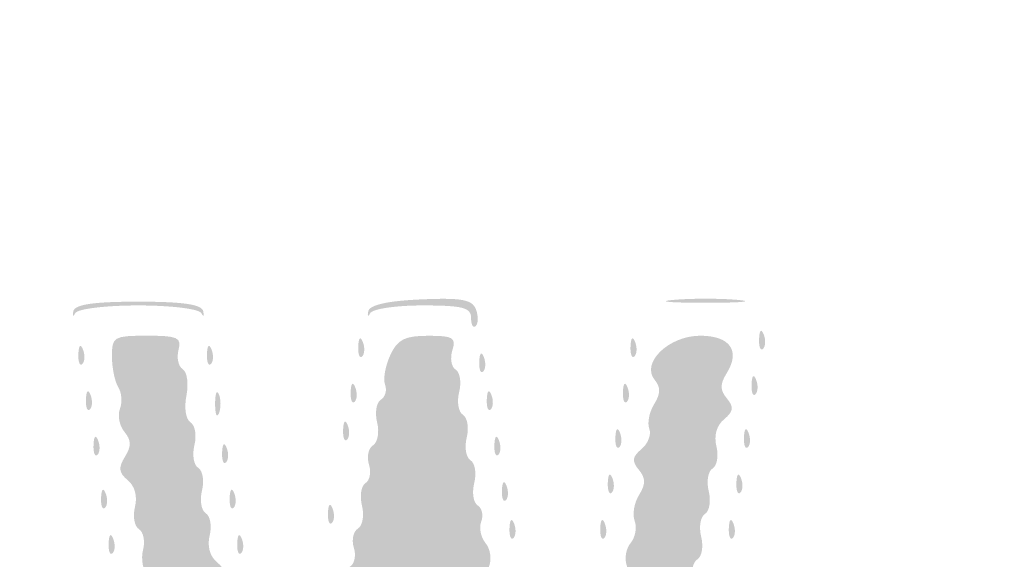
# Model space of a CAD drawing. Header units: inches. Extents: x -18 to 18.1, y -9 to 9.
# Tile 6 of 10: x 1 to 5.3, y -2.4 to 0. Entities that reach past the tile are written whole.
import ezdxf

# ---------------------------------------------------------------- set-up
doc = ezdxf.new("R2010")
doc.units = ezdxf.units.IN
doc.header["$MEASUREMENT"] = 0

msp = doc.modelspace()

# ---------------------------------------------------------------- hatches: boundary and pattern name
h = msp.add_hatch(color=7)
edge = h.paths.add_edge_path()
edge.add_spline(control_points=[(-16.7173, -8.9505), (-16.9847, -8.8972), (-17.3552, -8.7137), (-17.4932, -8.5662), (-17.6282, -8.4219), (-17.8121, -8.1519), (-17.8601, -8.0275), (-17.9632, -7.7602), (-17.967, -7.4706), (-17.967, 0.0337), (-17.967, 7.4455), (-17.9657, 7.6102), (-17.9024, 7.8575), (-17.8208, 8.1766), (-17.719, 8.3501), (-17.4794, 8.5787), (-17.25, 8.7974), (-17.149, 8.8524), (-16.8225, 8.9359), (-16.5759, 8.999), (-16.3051, 9), (0.0264, 9)], knot_values=[0, 0, 0, 0, 1, 1, 1, 2, 2, 2, 3, 3, 3, 4, 4, 4, 5, 5, 5, 6, 6, 6, 7, 7, 7, 7], degree=3, periodic=0)
edge.add_line((0.0264, 9), (16.6248, 9))
edge.add_line((16.6248, 9), (16.8591, 8.9309))
edge.add_spline(control_points=[(16.8591, 8.9309), (17.1515, 8.8446), (17.2777, 8.7711), (17.4987, 8.5582), (17.7236, 8.3416), (17.8225, 8.1701), (17.9024, 7.8575), (17.9657, 7.6102), (17.967, 7.4455), (17.967, 0.0386), (17.967, -5.3342), (17.9565, -7.5905), (17.9306, -7.7446), (17.8592, -8.1694), (17.5538, -8.5805), (17.1494, -8.796), (16.7359, -9.0164), (18.115, -9.0003), (-0.0276, -8.9969), (-13.49, -8.9944), (-16.5397, -8.9859), (-16.7173, -8.9505)], knot_values=[0, 0, 0, 0, 1, 1, 1, 2, 2, 2, 3, 3, 3, 4, 4, 4, 5, 5, 5, 6, 6, 6, 7, 7, 7, 7], degree=3, periodic=0)
edge = h.paths.add_edge_path(flags=0)
edge.add_spline(control_points=[(16.6959, -8.886), (16.9847, -8.8308), (17.2875, -8.6813), (17.4706, -8.5035), (17.6526, -8.3269), (17.8215, -8.0017), (17.8647, -7.7446), (17.8905, -7.5905), (17.9011, -5.3342), (17.9011, 0.0386), (17.9011, 7.4455), (17.8997, 7.6102), (17.8365, 7.8575), (17.7594, 8.1588), (17.6574, 8.3427), (17.4659, 8.5251), (17.2769, 8.7053), (17.1396, 8.7821), (16.8591, 8.8649)], knot_values=[0, 0, 0, 0, 1, 1, 1, 2, 2, 2, 3, 3, 3, 4, 4, 4, 5, 5, 5, 6, 6, 6, 6], degree=3, periodic=0)
edge.add_line((16.8591, 8.8649), (16.6248, 8.9341))
edge.add_line((16.6248, 8.9341), (0.0264, 8.9341))
edge.add_spline(control_points=[(0.0264, 8.9341), (-16.3051, 8.9341), (-16.5759, 8.933), (-16.8225, 8.87), (-17.1375, 8.7894), (-17.2452, 8.7336), (-17.4437, 8.5479), (-17.651, 8.354), (-17.7573, 8.1672), (-17.8365, 7.8575), (-17.8997, 7.6102), (-17.9011, 7.4455), (-17.9011, 0.0337), (-17.9011, -7.4706), (-17.8973, -7.7602), (-17.7942, -8.0275), (-17.7525, -8.1356), (-17.5708, -8.4108), (-17.46, -8.5336), (-17.3547, -8.6503), (-16.9624, -8.8357), (-16.7173, -8.8846), (-16.5397, -8.92), (-13.49, -8.9284), (-0.0276, -8.931), (14.274, -8.9337), (16.4778, -8.9277), (16.6959, -8.886)], knot_values=[0, 0, 0, 0, 1, 1, 1, 2, 2, 2, 3, 3, 3, 4, 4, 4, 5, 5, 5, 6, 6, 6, 7, 7, 7, 8, 8, 8, 9, 9, 9, 9], degree=3, periodic=0)
h = msp.add_hatch(color=7)
edge = h.paths.add_edge_path()
edge.add_spline(control_points=[(1.2662, -1.2783), (1.2723, -1.2483), (1.3532, -1.2363), (1.5495, -1.2363), (1.7457, -1.2363), (1.8266, -1.2483), (1.8327, -1.2783), (1.8374, -1.3014), (1.8337, -1.3051), (1.8245, -1.2865), (1.8151, -1.2678), (1.6929, -1.2527), (1.5495, -1.2527), (1.406, -1.2527), (1.2838, -1.2678), (1.2745, -1.2865), (1.2652, -1.3051), (1.2615, -1.3014), (1.2662, -1.2783)], knot_values=[0, 0, 0, 0, 1, 1, 1, 2, 2, 2, 3, 3, 3, 4, 4, 4, 5, 5, 5, 6, 6, 6, 6], degree=3, periodic=0)
h = msp.add_hatch(color=7)
edge = h.paths.add_edge_path()
edge.add_spline(control_points=[(3, -1.3077), (3, -1.2621), (2.9639, -1.2527), (2.7885, -1.2527), (2.6721, -1.2527), (2.5694, -1.268), (2.5602, -1.2865), (2.5509, -1.3051), (2.5472, -1.3014), (2.5518, -1.2783), (2.5574, -1.2505), (2.6347, -1.233), (2.7806, -1.2265), (2.9576, -1.2187), (3.0049, -1.227), (3.021, -1.2691), (3.0321, -1.2979), (3.0319, -1.3308), (3.0206, -1.3421), (3.0093, -1.3534), (3, -1.3379), (3, -1.3077)], knot_values=[0, 0, 0, 0, 1, 1, 1, 2, 2, 2, 3, 3, 3, 4, 4, 4, 5, 5, 5, 6, 6, 6, 7, 7, 7, 7], degree=3, periodic=0)
h = msp.add_hatch(color=7)
edge = h.paths.add_edge_path()
edge.add_spline(control_points=[(3.8819, -1.2286), (3.9589, -1.2217), (4.085, -1.2217), (4.1621, -1.2286), (4.2391, -1.2355), (4.1761, -1.2412), (4.022, -1.2412), (3.8679, -1.2412), (3.8048, -1.2355), (3.8819, -1.2286)], knot_values=[0, 0, 0, 0, 1, 1, 1, 2, 2, 2, 3, 3, 3, 3], degree=3, periodic=0)
h = msp.add_hatch(color=7)
edge = h.paths.add_edge_path()
edge.add_spline(control_points=[(4.2553, -1.3984), (4.2569, -1.3599), (4.2647, -1.3521), (4.2753, -1.3784), (4.2848, -1.4022), (4.2836, -1.4307), (4.2727, -1.4416), (4.2617, -1.4526), (4.2539, -1.4331), (4.2553, -1.3984)], knot_values=[0, 0, 0, 0, 1, 1, 1, 2, 2, 2, 3, 3, 3, 3], degree=3, periodic=0)
h = msp.add_hatch(color=7)
edge = h.paths.add_edge_path()
edge.add_spline(control_points=[(2, -5.0163), (2.0092, -4.9812), (2.0006, -4.9425), (1.9808, -4.9303), (1.961, -4.918), (1.9532, -4.8745), (1.9635, -4.8334), (1.9752, -4.7868), (1.9628, -4.7427), (1.9303, -4.7157), (1.8903, -4.6825), (1.887, -4.662), (1.9162, -4.6269), (1.9454, -4.5917), (1.9418, -4.5675), (1.9006, -4.522), (1.8587, -4.4757), (1.8557, -4.4542), (1.887, -4.4229), (1.9175, -4.3924), (1.9179, -4.3685), (1.8886, -4.3217), (1.8676, -4.2879), (1.8581, -4.2306), (1.8676, -4.1943), (1.8771, -4.158), (1.8687, -4.1183), (1.8489, -4.1061), (1.8291, -4.0939), (1.8214, -4.0503), (1.8317, -4.0093), (1.8432, -3.9634), (1.8311, -3.9187), (1.8003, -3.8931), (1.7609, -3.8604), (1.7583, -3.8386), (1.788, -3.7911), (1.8163, -3.7457), (1.8163, -3.7193), (1.7879, -3.685), (1.767, -3.6599), (1.7581, -3.6085), (1.768, -3.5707), (1.7779, -3.5329), (1.7698, -3.4919), (1.75, -3.4797), (1.7302, -3.4675), (1.7225, -3.4239), (1.7328, -3.3829), (1.7443, -3.337), (1.7322, -3.2923), (1.7014, -3.2667), (1.662, -3.234), (1.6594, -3.2122), (1.6891, -3.1647), (1.7174, -3.1193), (1.7174, -3.0929), (1.689, -3.0587), (1.6681, -3.0336), (1.6592, -2.9821), (1.6691, -2.9443), (1.679, -2.9065), (1.6709, -2.8656), (1.6511, -2.8533), (1.6313, -2.8411), (1.6236, -2.7976), (1.6339, -2.7565), (1.6454, -2.7106), (1.6333, -2.6659), (1.6025, -2.6403), (1.5631, -2.6076), (1.5605, -2.5859), (1.5902, -2.5383), (1.6185, -2.4929), (1.6185, -2.4665), (1.5901, -2.4323), (1.5692, -2.4072), (1.5603, -2.3557), (1.5702, -2.3179), (1.5801, -2.2801), (1.572, -2.2392), (1.5522, -2.227), (1.5324, -2.2148), (1.5247, -2.1712), (1.535, -2.1301), (1.5465, -2.0843), (1.5344, -2.0395), (1.5036, -2.014), (1.4642, -1.9813), (1.4616, -1.9595), (1.4913, -1.912), (1.5198, -1.8662), (1.5194, -1.8399), (1.4892, -1.8036), (1.4673, -1.7772), (1.4584, -1.7322), (1.4694, -1.7036), (1.4804, -1.6749), (1.4771, -1.6323), (1.4622, -1.6087), (1.4473, -1.5852), (1.4348, -1.5251), (1.4346, -1.4753), (1.4341, -1.3893), (1.442, -1.3846), (1.5876, -1.3846), (1.7218, -1.3846), (1.739, -1.3924), (1.7248, -1.4468), (1.7159, -1.481), (1.7242, -1.5187), (1.7433, -1.5305), (1.7624, -1.5423), (1.7696, -1.5941), (1.7593, -1.6456), (1.7487, -1.6986), (1.7564, -1.749), (1.777, -1.7618), (1.797, -1.7741), (1.8048, -1.8188), (1.7942, -1.8611), (1.7836, -1.9033), (1.791, -1.9478), (1.8106, -1.96), (1.8303, -1.9721), (1.8377, -2.0166), (1.8271, -2.0589), (1.8165, -2.1011), (1.8239, -2.1456), (1.8436, -2.1578), (1.8633, -2.1699), (1.8709, -2.2134), (1.8606, -2.2545), (1.8491, -2.3004), (1.8612, -2.3451), (1.892, -2.3706), (1.9314, -2.4033), (1.934, -2.4251), (1.9044, -2.4727), (1.876, -2.5181), (1.876, -2.5444), (1.9044, -2.5787), (1.9253, -2.6038), (1.9342, -2.6552), (1.9243, -2.693), (1.9144, -2.7309), (1.9225, -2.7718), (1.9423, -2.784), (1.9621, -2.7962), (1.9698, -2.8398), (1.9595, -2.8808), (1.948, -2.9267), (1.9601, -2.9714), (1.9909, -2.997), (2.0303, -3.0297), (2.0329, -3.0515), (2.0033, -3.099), (1.9747, -3.1448), (1.9752, -3.1711), (2.0053, -3.2074), (2.0272, -3.2338), (2.037, -3.2765), (2.0271, -3.3023), (2.0172, -3.3282), (2.0439, -3.3821), (2.0865, -3.4221)], knot_values=[0, 0, 0, 0, 1, 1, 1, 2, 2, 2, 3, 3, 3, 4, 4, 4, 5, 5, 5, 6, 6, 6, 7, 7, 7, 8, 8, 8, 9, 9, 9, 10, 10, 10, 11, 11, 11, 12, 12, 12, 13, 13, 13, 14, 14, 14, 15, 15, 15, 16, 16, 16, 17, 17, 17, 18, 18, 18, 19, 19, 19, 20, 20, 20, 21, 21, 21, 22, 22, 22, 23, 23, 23, 24, 24, 24, 25, 25, 25, 26, 26, 26, 27, 27, 27, 28, 28, 28, 29, 29, 29, 30, 30, 30, 31, 31, 31, 32, 32, 32, 33, 33, 33, 34, 34, 34, 35, 35, 35, 36, 36, 36, 37, 37, 37, 38, 38, 38, 39, 39, 39, 40, 40, 40, 41, 41, 41, 42, 42, 42, 43, 43, 43, 44, 44, 44, 45, 45, 45, 46, 46, 46, 47, 47, 47, 48, 48, 48, 49, 49, 49, 50, 50, 50, 51, 51, 51, 52, 52, 52, 53, 53, 53, 54, 54, 54, 55, 55, 55, 55], degree=3, periodic=0)
edge.add_line((2.0865, -3.4221), (2.164, -3.4949))
edge.add_line((2.164, -3.4949), (2.2396, -3.4144))
edge.add_spline(control_points=[(2.2396, -3.4144), (2.2812, -3.3701), (2.3175, -3.2922), (2.3203, -3.2411), (2.3231, -3.1901), (2.3372, -3.1297), (2.3516, -3.1068), (2.3661, -3.084), (2.3689, -3.0371), (2.3579, -3.0025), (2.347, -2.9679), (2.354, -2.9297), (2.3736, -2.9176), (2.3932, -2.9055), (2.4007, -2.8684), (2.3901, -2.8352), (2.3796, -2.802), (2.3876, -2.7645), (2.4079, -2.7519), (2.4283, -2.7394), (2.4362, -2.6945), (2.4256, -2.6523), (2.415, -2.61), (2.4218, -2.5659), (2.4408, -2.5542), (2.4597, -2.5425), (2.4666, -2.5057), (2.456, -2.4725), (2.4455, -2.4393), (2.4529, -2.4022), (2.4725, -2.3901), (2.4921, -2.378), (2.4996, -2.3409), (2.489, -2.3077), (2.4785, -2.2745), (2.4865, -2.237), (2.5068, -2.2245), (2.5272, -2.2119), (2.5351, -2.167), (2.5245, -2.1248), (2.5139, -2.0826), (2.5207, -2.0384), (2.5397, -2.0267), (2.5586, -2.015), (2.5655, -1.9783), (2.5549, -1.9451), (2.5444, -1.9118), (2.5524, -1.8744), (2.5728, -1.8618), (2.5931, -1.8492), (2.6011, -1.8044), (2.5905, -1.7622), (2.5799, -1.7199), (2.5871, -1.6755), (2.6065, -1.6635), (2.626, -1.6515), (2.6343, -1.622), (2.6251, -1.598), (2.6159, -1.5739), (2.626, -1.5162), (2.6476, -1.4697), (2.6796, -1.4006), (2.7099, -1.3851), (2.8127, -1.3849), (2.9217, -1.3846), (2.9358, -1.393), (2.9185, -1.4478), (2.9074, -1.4825), (2.9139, -1.5205), (2.9328, -1.5322), (2.9518, -1.5439), (2.9586, -1.5881), (2.948, -1.6303), (2.9374, -1.6725), (2.9448, -1.717), (2.9645, -1.7292), (2.9842, -1.7413), (2.9916, -1.7859), (2.981, -1.8281), (2.9704, -1.8703), (2.9778, -1.9148), (2.9974, -1.927), (3.0171, -1.9392), (3.0245, -1.9837), (3.0139, -2.0259), (3.0033, -2.0681), (3.01, -2.1122), (3.0289, -2.1238), (3.0477, -2.1355), (3.0546, -2.1669), (3.0443, -2.1938), (3.034, -2.2206), (3.0423, -2.2628), (3.0628, -2.2875), (3.0833, -2.3121), (3.0907, -2.3566), (3.0793, -2.3864), (3.0679, -2.4161), (3.0753, -2.4606), (3.0958, -2.4853), (3.1163, -2.5099), (3.1243, -2.5527), (3.1137, -2.5804), (3.1031, -2.6081), (3.1103, -2.6405), (3.1297, -2.6525), (3.1492, -2.6645), (3.1564, -2.7089), (3.1458, -2.7512), (3.1352, -2.7934), (3.1426, -2.8379), (3.1623, -2.8501), (3.182, -2.8622), (3.1894, -2.9067), (3.1788, -2.949), (3.1682, -2.9912), (3.1749, -3.0353), (3.1937, -3.0469), (3.2125, -3.0585), (3.2195, -3.09), (3.2092, -3.1169), (3.1989, -3.1437), (3.2072, -3.1859), (3.2276, -3.2105), (3.2481, -3.2352), (3.2568, -3.2765), (3.2468, -3.3023), (3.2369, -3.3282), (3.2637, -3.3821), (3.3063, -3.4221)], knot_values=[0, 0, 0, 0, 1, 1, 1, 2, 2, 2, 3, 3, 3, 4, 4, 4, 5, 5, 5, 6, 6, 6, 7, 7, 7, 8, 8, 8, 9, 9, 9, 10, 10, 10, 11, 11, 11, 12, 12, 12, 13, 13, 13, 14, 14, 14, 15, 15, 15, 16, 16, 16, 17, 17, 17, 18, 18, 18, 19, 19, 19, 20, 20, 20, 21, 21, 21, 22, 22, 22, 23, 23, 23, 24, 24, 24, 25, 25, 25, 26, 26, 26, 27, 27, 27, 28, 28, 28, 29, 29, 29, 30, 30, 30, 31, 31, 31, 32, 32, 32, 33, 33, 33, 34, 34, 34, 35, 35, 35, 36, 36, 36, 37, 37, 37, 38, 38, 38, 39, 39, 39, 40, 40, 40, 41, 41, 41, 42, 42, 42, 43, 43, 43, 43], degree=3, periodic=0)
edge.add_line((3.3063, -3.4221), (3.3838, -3.4949))
edge.add_line((3.3838, -3.4949), (3.4609, -3.4128))
edge.add_spline(control_points=[(3.4609, -3.4128), (3.5043, -3.3665), (3.5408, -3.2836), (3.5443, -3.223), (3.5477, -3.1638), (3.5615, -3.0901), (3.5749, -3.0593), (3.5883, -3.0284), (3.5892, -2.987), (3.577, -2.9672), (3.5648, -2.9474), (3.5725, -2.9098), (3.5943, -2.8836), (3.616, -2.8574), (3.6244, -2.8117), (3.613, -2.782), (3.6016, -2.7522), (3.609, -2.7077), (3.6295, -2.6831), (3.65, -2.6584), (3.6574, -2.6139), (3.646, -2.5842), (3.6346, -2.5544), (3.642, -2.5099), (3.6625, -2.4853), (3.6829, -2.4606), (3.6904, -2.4161), (3.6789, -2.3864), (3.6675, -2.3566), (3.675, -2.3121), (3.6954, -2.2875), (3.7159, -2.2628), (3.7238, -2.2196), (3.713, -2.1914), (3.7022, -2.1633), (3.7108, -2.1124), (3.7321, -2.0783), (3.7618, -2.0307), (3.7616, -2.0053), (3.7311, -1.9686), (3.6998, -1.9308), (3.7022, -1.912), (3.7429, -1.8782), (3.7711, -1.8548), (3.7864, -1.8151), (3.7768, -1.7901), (3.7672, -1.7651), (3.7767, -1.7168), (3.798, -1.6827), (3.8263, -1.6374), (3.8269, -1.609), (3.8003, -1.5769), (3.7392, -1.5031), (3.8618, -1.3846), (3.999, -1.3846), (4.1288, -1.3846), (4.1751, -1.4504), (4.1141, -1.5481), (4.0844, -1.5957), (4.0846, -1.6211), (4.115, -1.6578), (4.1464, -1.6956), (4.1439, -1.7145), (4.1027, -1.7487), (4.0702, -1.7756), (4.0577, -1.8198), (4.0694, -1.8664), (4.0797, -1.9074), (4.0721, -1.951), (4.0524, -1.9631), (4.0327, -1.9753), (4.0253, -2.0198), (4.0359, -2.062), (4.0465, -2.1043), (4.0391, -2.1488), (4.0194, -2.1609), (3.9998, -2.1731), (3.9923, -2.2176), (4.0029, -2.2598), (4.0135, -2.3021), (4.006, -2.3466), (3.9863, -2.3588), (3.9665, -2.3711), (3.9581, -2.4108), (3.9676, -2.4471), (3.9771, -2.4834), (3.9676, -2.5407), (3.9465, -2.5744), (3.9173, -2.6213), (3.9176, -2.6451), (3.9482, -2.6757), (3.9794, -2.7069), (3.9765, -2.7284), (3.9346, -2.7748), (3.8934, -2.8202), (3.8898, -2.8445), (3.9189, -2.8796), (3.9481, -2.9148), (3.9449, -2.9353), (3.9049, -2.9685), (3.8724, -2.9954), (3.8599, -3.0396), (3.8716, -3.0862), (3.8819, -3.1272), (3.8743, -3.1707), (3.8546, -3.1829), (3.8349, -3.1951), (3.8275, -3.2396), (3.8381, -3.2818), (3.8487, -3.324), (3.8413, -3.3685), (3.8216, -3.3807), (3.802, -3.3929), (3.7945, -3.4374), (3.8051, -3.4796), (3.8157, -3.5218), (3.8082, -3.5664), (3.7885, -3.5786), (3.7687, -3.5908), (3.7603, -3.6306), (3.7698, -3.6669), (3.7793, -3.7032), (3.7698, -3.7605), (3.7487, -3.7942), (3.7194, -3.8411), (3.7198, -3.8649), (3.7504, -3.8954), (3.7816, -3.9267), (3.7787, -3.9482), (3.7368, -3.9945), (3.6956, -4.04), (3.692, -4.0643), (3.7211, -4.0994), (3.7503, -4.1346), (3.7471, -4.155), (3.7071, -4.1882), (3.6746, -4.2152), (3.6621, -4.2593), (3.6738, -4.306), (3.6841, -4.347), (3.6765, -4.3905), (3.6568, -4.4027), (3.6371, -4.4148), (3.6297, -4.4593), (3.6403, -4.5016), (3.6509, -4.5438), (3.6435, -4.5883), (3.6238, -4.6005), (3.6042, -4.6126), (3.5967, -4.6571), (3.6073, -4.6994), (3.6179, -4.7416), (3.6104, -4.7862), (3.5907, -4.7984), (3.5709, -4.8106), (3.5625, -4.8503), (3.572, -4.8866), (3.6028, -5.0045), (3.5262, -5.0769), (3.3706, -5.0769), (3.2383, -5.0769), (3.2307, -5.072), (3.2493, -4.9981), (3.2603, -4.9542), (3.2527, -4.9092), (3.2321, -4.8964), (3.2118, -4.8839), (3.2037, -4.8464), (3.2143, -4.8132), (3.2248, -4.78), (3.218, -4.7432), (3.199, -4.7315), (3.1801, -4.7198), (3.1733, -4.6757), (3.1839, -4.6334), (3.1945, -4.5912), (3.1865, -4.5464), (3.1662, -4.5338), (3.1458, -4.5212), (3.1378, -4.4838), (3.1484, -4.4505), (3.1589, -4.4173), (3.152, -4.3806), (3.1331, -4.3689), (3.1142, -4.3572), (3.1073, -4.313), (3.1179, -4.2708), (3.1285, -4.2286), (3.1206, -4.1837), (3.1002, -4.1712), (3.0799, -4.1586), (3.0719, -4.1211), (3.0824, -4.0879), (3.093, -4.0547), (3.0861, -4.018), (3.0672, -4.0062), (3.0482, -3.9945), (3.0414, -3.9504), (3.052, -3.9082), (3.0626, -3.8659), (3.0546, -3.8211), (3.0343, -3.8085), (3.014, -3.7959), (3.0059, -3.7585), (3.0165, -3.7253), (3.027, -3.6921), (3.0202, -3.6553), (3.0012, -3.6436), (2.9823, -3.6319), (2.9755, -3.5878), (2.9861, -3.5455), (2.9967, -3.5033), (2.99, -3.4592), (2.9711, -3.4476), (2.9523, -3.436), (2.9454, -3.4045), (2.9557, -3.3776), (2.966, -3.3508), (2.9566, -3.3074), (2.9349, -3.2812), (2.9132, -3.2551), (2.9037, -3.2203), (2.9137, -3.204), (2.9238, -3.1877), (2.8981, -3.1425), (2.8566, -3.1035)], knot_values=[0, 0, 0, 0, 1, 1, 1, 2, 2, 2, 3, 3, 3, 4, 4, 4, 5, 5, 5, 6, 6, 6, 7, 7, 7, 8, 8, 8, 9, 9, 9, 10, 10, 10, 11, 11, 11, 12, 12, 12, 13, 13, 13, 14, 14, 14, 15, 15, 15, 16, 16, 16, 17, 17, 17, 18, 18, 18, 19, 19, 19, 20, 20, 20, 21, 21, 21, 22, 22, 22, 23, 23, 23, 24, 24, 24, 25, 25, 25, 26, 26, 26, 27, 27, 27, 28, 28, 28, 29, 29, 29, 30, 30, 30, 31, 31, 31, 32, 32, 32, 33, 33, 33, 34, 34, 34, 35, 35, 35, 36, 36, 36, 37, 37, 37, 38, 38, 38, 39, 39, 39, 40, 40, 40, 41, 41, 41, 42, 42, 42, 43, 43, 43, 44, 44, 44, 45, 45, 45, 46, 46, 46, 47, 47, 47, 48, 48, 48, 49, 49, 49, 50, 50, 50, 51, 51, 51, 52, 52, 52, 53, 53, 53, 54, 54, 54, 55, 55, 55, 56, 56, 56, 57, 57, 57, 58, 58, 58, 59, 59, 59, 60, 60, 60, 61, 61, 61, 62, 62, 62, 63, 63, 63, 64, 64, 64, 65, 65, 65, 66, 66, 66, 67, 67, 67, 68, 68, 68, 69, 69, 69, 70, 70, 70, 71, 71, 71, 72, 72, 72, 73, 73, 73, 74, 74, 74, 75, 75, 75, 75], degree=3, periodic=0)
edge.add_line((2.8566, -3.1035), (2.7811, -3.0326))
edge.add_line((2.7811, -3.0326), (2.7035, -3.1152))
edge.add_spline(control_points=[(2.7035, -3.1152), (2.6608, -3.1606), (2.6377, -3.1978), (2.6521, -3.1978), (2.6666, -3.1978), (2.6605, -3.2194), (2.6386, -3.2458), (2.6166, -3.2722), (2.6087, -3.3099), (2.6209, -3.3297), (2.6331, -3.3494), (2.6257, -3.3864), (2.6045, -3.412), (2.5833, -3.4375), (2.5752, -3.4875), (2.5865, -3.5231), (2.5978, -3.5587), (2.591, -3.5978), (2.5714, -3.6099), (2.5518, -3.622), (2.5444, -3.6591), (2.5549, -3.6923), (2.5655, -3.7255), (2.5575, -3.763), (2.5371, -3.7755), (2.5168, -3.7881), (2.5088, -3.833), (2.5194, -3.8752), (2.53, -3.9174), (2.5232, -3.9616), (2.5043, -3.9733), (2.4853, -3.985), (2.4785, -4.0217), (2.489, -4.0549), (2.4996, -4.0882), (2.4915, -4.1256), (2.4712, -4.1382), (2.4509, -4.1508), (2.4429, -4.1956), (2.4535, -4.2378), (2.4641, -4.2801), (2.4573, -4.3242), (2.4383, -4.3359), (2.4194, -4.3476), (2.4125, -4.3844), (2.4231, -4.4176), (2.4336, -4.4508), (2.4256, -4.4883), (2.4053, -4.5008), (2.3849, -4.5134), (2.377, -4.5582), (2.3876, -4.6005), (2.3982, -4.6427), (2.3909, -4.6871), (2.3715, -4.6991), (2.3521, -4.7111), (2.3448, -4.7436), (2.3555, -4.7712), (2.3661, -4.7989), (2.3595, -4.8399), (2.3408, -4.8624), (2.3222, -4.8849), (2.3108, -4.9387), (2.3155, -4.9819), (2.3235, -5.0546), (2.3114, -5.0612), (2.1538, -5.0703), (1.9991, -5.0793), (1.9849, -5.0743), (2, -5.0163)], knot_values=[0, 0, 0, 0, 1, 1, 1, 2, 2, 2, 3, 3, 3, 4, 4, 4, 5, 5, 5, 6, 6, 6, 7, 7, 7, 8, 8, 8, 9, 9, 9, 10, 10, 10, 11, 11, 11, 12, 12, 12, 13, 13, 13, 14, 14, 14, 15, 15, 15, 16, 16, 16, 17, 17, 17, 18, 18, 18, 19, 19, 19, 20, 20, 20, 21, 21, 21, 22, 22, 22, 23, 23, 23, 23], degree=3, periodic=0)
h = msp.add_hatch(color=7)
edge = h.paths.add_edge_path()
edge.add_spline(control_points=[(2.5081, -1.4313), (2.5097, -1.3929), (2.5175, -1.3851), (2.528, -1.4114), (2.5375, -1.4352), (2.5364, -1.4636), (2.5254, -1.4746), (2.5145, -1.4855), (2.5067, -1.4661), (2.5081, -1.4313)], knot_values=[0, 0, 0, 0, 1, 1, 1, 2, 2, 2, 3, 3, 3, 3], degree=3, periodic=0)
h = msp.add_hatch(color=7)
edge = h.paths.add_edge_path()
edge.add_spline(control_points=[(3.6949, -1.4313), (3.6965, -1.3929), (3.7043, -1.3851), (3.7148, -1.4114), (3.7244, -1.4352), (3.7232, -1.4636), (3.7122, -1.4746), (3.7013, -1.4855), (3.6935, -1.4661), (3.6949, -1.4313)], knot_values=[0, 0, 0, 0, 1, 1, 1, 2, 2, 2, 3, 3, 3, 3], degree=3, periodic=0)
h = msp.add_hatch(color=7)
edge = h.paths.add_edge_path()
edge.add_spline(control_points=[(1.2883, -1.4643), (1.2899, -1.4259), (1.2977, -1.4181), (1.3082, -1.4444), (1.3178, -1.4682), (1.3166, -1.4966), (1.3056, -1.5076), (1.2947, -1.5185), (1.2869, -1.499), (1.2883, -1.4643)], knot_values=[0, 0, 0, 0, 1, 1, 1, 2, 2, 2, 3, 3, 3, 3], degree=3, periodic=0)
h = msp.add_hatch(color=7)
edge = h.paths.add_edge_path()
edge.add_spline(control_points=[(1.8488, -1.4643), (1.8503, -1.4259), (1.8582, -1.4181), (1.8687, -1.4444), (1.8782, -1.4682), (1.877, -1.4966), (1.8661, -1.5076), (1.8551, -1.5185), (1.8473, -1.499), (1.8488, -1.4643)], knot_values=[0, 0, 0, 0, 1, 1, 1, 2, 2, 2, 3, 3, 3, 3], degree=3, periodic=0)
h = msp.add_hatch(color=7)
edge = h.paths.add_edge_path()
edge.add_spline(control_points=[(3.0356, -1.4973), (3.0372, -1.4588), (3.045, -1.451), (3.0555, -1.4773), (3.065, -1.5011), (3.0638, -1.5296), (3.0529, -1.5405), (3.0419, -1.5515), (3.0341, -1.532), (3.0356, -1.4973)], knot_values=[0, 0, 0, 0, 1, 1, 1, 2, 2, 2, 3, 3, 3, 3], degree=3, periodic=0)
h = msp.add_hatch(color=7)
edge = h.paths.add_edge_path()
edge.add_spline(control_points=[(2.4751, -1.6291), (2.4767, -1.5907), (2.4845, -1.5829), (2.495, -1.6092), (2.5046, -1.633), (2.5034, -1.6614), (2.4924, -1.6724), (2.4815, -1.6833), (2.4737, -1.6639), (2.4751, -1.6291)], knot_values=[0, 0, 0, 0, 1, 1, 1, 2, 2, 2, 3, 3, 3, 3], degree=3, periodic=0)
h = msp.add_hatch(color=7)
edge = h.paths.add_edge_path()
edge.add_spline(control_points=[(3.6619, -1.6291), (3.6635, -1.5907), (3.6713, -1.5829), (3.6819, -1.6092), (3.6914, -1.633), (3.6902, -1.6614), (3.6793, -1.6724), (3.6683, -1.6833), (3.6605, -1.6639), (3.6619, -1.6291)], knot_values=[0, 0, 0, 0, 1, 1, 1, 2, 2, 2, 3, 3, 3, 3], degree=3, periodic=0)
h = msp.add_hatch(color=7)
edge = h.paths.add_edge_path()
edge.add_spline(control_points=[(4.2224, -1.5962), (4.224, -1.5577), (4.2318, -1.5499), (4.2423, -1.5762), (4.2518, -1.6), (4.2507, -1.6285), (4.2397, -1.6394), (4.2287, -1.6504), (4.221, -1.6309), (4.2224, -1.5962)], knot_values=[0, 0, 0, 0, 1, 1, 1, 2, 2, 2, 3, 3, 3, 3], degree=3, periodic=0)
h = msp.add_hatch(color=7)
edge = h.paths.add_edge_path()
edge.add_spline(control_points=[(1.3213, -1.6621), (1.3229, -1.6237), (1.3307, -1.6159), (1.3412, -1.6422), (1.3507, -1.666), (1.3496, -1.6944), (1.3386, -1.7054), (1.3276, -1.7163), (1.3199, -1.6968), (1.3213, -1.6621)], knot_values=[0, 0, 0, 0, 1, 1, 1, 2, 2, 2, 3, 3, 3, 3], degree=3, periodic=0)
h = msp.add_hatch(color=7)
edge = h.paths.add_edge_path()
edge.add_spline(control_points=[(1.8843, -1.6813), (1.8843, -1.636), (1.8918, -1.6174), (1.901, -1.6401), (1.9101, -1.6628), (1.9101, -1.6999), (1.901, -1.7225), (1.8918, -1.7452), (1.8843, -1.7266), (1.8843, -1.6813)], knot_values=[0, 0, 0, 0, 1, 1, 1, 2, 2, 2, 3, 3, 3, 3], degree=3, periodic=0)
h = msp.add_hatch(color=7)
edge = h.paths.add_edge_path()
edge.add_spline(control_points=[(3.0685, -1.6621), (3.0701, -1.6237), (3.0779, -1.6159), (3.0885, -1.6422), (3.098, -1.666), (3.0968, -1.6944), (3.0859, -1.7054), (3.0749, -1.7163), (3.0671, -1.6968), (3.0685, -1.6621)], knot_values=[0, 0, 0, 0, 1, 1, 1, 2, 2, 2, 3, 3, 3, 3], degree=3, periodic=0)
h = msp.add_hatch(color=7)
edge = h.paths.add_edge_path()
edge.add_spline(control_points=[(2.4422, -1.794), (2.4437, -1.7556), (2.4516, -1.7477), (2.4621, -1.774), (2.4716, -1.7978), (2.4704, -1.8263), (2.4595, -1.8372), (2.4485, -1.8482), (2.4407, -1.8287), (2.4422, -1.794)], knot_values=[0, 0, 0, 0, 1, 1, 1, 2, 2, 2, 3, 3, 3, 3], degree=3, periodic=0)
h = msp.add_hatch(color=7)
edge = h.paths.add_edge_path()
edge.add_spline(control_points=[(3.629, -1.8269), (3.6306, -1.7885), (3.6384, -1.7807), (3.6489, -1.807), (3.6584, -1.8308), (3.6572, -1.8592), (3.6463, -1.8702), (3.6353, -1.8811), (3.6275, -1.8617), (3.629, -1.8269)], knot_values=[0, 0, 0, 0, 1, 1, 1, 2, 2, 2, 3, 3, 3, 3], degree=3, periodic=0)
h = msp.add_hatch(color=7)
edge = h.paths.add_edge_path()
edge.add_spline(control_points=[(4.1894, -1.8269), (4.191, -1.7885), (4.1988, -1.7807), (4.2093, -1.807), (4.2189, -1.8308), (4.2177, -1.8592), (4.2067, -1.8702), (4.1958, -1.8811), (4.188, -1.8617), (4.1894, -1.8269)], knot_values=[0, 0, 0, 0, 1, 1, 1, 2, 2, 2, 3, 3, 3, 3], degree=3, periodic=0)
h = msp.add_hatch(color=7)
edge = h.paths.add_edge_path()
edge.add_spline(control_points=[(1.3543, -1.8599), (1.3558, -1.8215), (1.3636, -1.8137), (1.3742, -1.84), (1.3837, -1.8638), (1.3825, -1.8922), (1.3716, -1.9032), (1.3606, -1.9141), (1.3528, -1.8946), (1.3543, -1.8599)], knot_values=[0, 0, 0, 0, 1, 1, 1, 2, 2, 2, 3, 3, 3, 3], degree=3, periodic=0)
h = msp.add_hatch(color=7)
edge = h.paths.add_edge_path()
edge.add_spline(control_points=[(3.1015, -1.8599), (3.1031, -1.8215), (3.1109, -1.8137), (3.1214, -1.84), (3.1309, -1.8638), (3.1298, -1.8922), (3.1188, -1.9032), (3.1079, -1.9141), (3.1001, -1.8946), (3.1015, -1.8599)], knot_values=[0, 0, 0, 0, 1, 1, 1, 2, 2, 2, 3, 3, 3, 3], degree=3, periodic=0)
h = msp.add_hatch(color=7)
edge = h.paths.add_edge_path()
edge.add_spline(control_points=[(1.9147, -1.8929), (1.9163, -1.8545), (1.9241, -1.8466), (1.9346, -1.8729), (1.9441, -1.8967), (1.943, -1.9252), (1.932, -1.9361), (1.9211, -1.9471), (1.9133, -1.9276), (1.9147, -1.8929)], knot_values=[0, 0, 0, 0, 1, 1, 1, 2, 2, 2, 3, 3, 3, 3], degree=3, periodic=0)
h = msp.add_hatch(color=7)
edge = h.paths.add_edge_path()
edge.add_spline(control_points=[(3.1345, -2.0577), (3.1361, -2.0193), (3.1439, -2.0115), (3.1544, -2.0378), (3.1639, -2.0616), (3.1627, -2.09), (3.1518, -2.101), (3.1408, -2.1119), (3.133, -2.0924), (3.1345, -2.0577)], knot_values=[0, 0, 0, 0, 1, 1, 1, 2, 2, 2, 3, 3, 3, 3], degree=3, periodic=0)
h = msp.add_hatch(color=7)
edge = h.paths.add_edge_path()
edge.add_spline(control_points=[(3.596, -2.0247), (3.5976, -1.9863), (3.6054, -1.9785), (3.6159, -2.0048), (3.6255, -2.0286), (3.6243, -2.057), (3.6133, -2.068), (3.6024, -2.0789), (3.5946, -2.0595), (3.596, -2.0247)], knot_values=[0, 0, 0, 0, 1, 1, 1, 2, 2, 2, 3, 3, 3, 3], degree=3, periodic=0)
h = msp.add_hatch(color=7)
edge = h.paths.add_edge_path()
edge.add_spline(control_points=[(4.1564, -2.0247), (4.158, -1.9863), (4.1658, -1.9785), (4.1764, -2.0048), (4.1859, -2.0286), (4.1847, -2.057), (4.1738, -2.068), (4.1628, -2.0789), (4.155, -2.0595), (4.1564, -2.0247)], knot_values=[0, 0, 0, 0, 1, 1, 1, 2, 2, 2, 3, 3, 3, 3], degree=3, periodic=0)
h = msp.add_hatch(color=7)
edge = h.paths.add_edge_path()
edge.add_spline(control_points=[(1.3872, -2.0907), (1.3888, -2.0523), (1.3966, -2.0444), (1.4071, -2.0707), (1.4167, -2.0945), (1.4155, -2.123), (1.4045, -2.1339), (1.3936, -2.1449), (1.3858, -2.1254), (1.3872, -2.0907)], knot_values=[0, 0, 0, 0, 1, 1, 1, 2, 2, 2, 3, 3, 3, 3], degree=3, periodic=0)
h = msp.add_hatch(color=7)
edge = h.paths.add_edge_path()
edge.add_spline(control_points=[(1.9477, -2.0907), (1.9492, -2.0523), (1.9571, -2.0444), (1.9676, -2.0707), (1.9771, -2.0945), (1.9759, -2.123), (1.965, -2.1339), (1.954, -2.1449), (1.9462, -2.1254), (1.9477, -2.0907)], knot_values=[0, 0, 0, 0, 1, 1, 1, 2, 2, 2, 3, 3, 3, 3], degree=3, periodic=0)
h = msp.add_hatch(color=7)
edge = h.paths.add_edge_path()
edge.add_spline(control_points=[(2.3762, -2.1566), (2.3778, -2.1182), (2.3856, -2.1104), (2.3961, -2.1367), (2.4057, -2.1605), (2.4045, -2.1889), (2.3935, -2.1999), (2.3826, -2.2108), (2.3748, -2.1913), (2.3762, -2.1566)], knot_values=[0, 0, 0, 0, 1, 1, 1, 2, 2, 2, 3, 3, 3, 3], degree=3, periodic=0)
h = msp.add_hatch(color=7)
edge = h.paths.add_edge_path()
edge.add_spline(control_points=[(3.1674, -2.2225), (3.169, -2.1841), (3.1768, -2.1763), (3.1874, -2.2026), (3.1969, -2.2264), (3.1957, -2.2548), (3.1848, -2.2658), (3.1738, -2.2768), (3.166, -2.2573), (3.1674, -2.2225)], knot_values=[0, 0, 0, 0, 1, 1, 1, 2, 2, 2, 3, 3, 3, 3], degree=3, periodic=0)
h = msp.add_hatch(color=7)
edge = h.paths.add_edge_path()
edge.add_spline(control_points=[(3.563, -2.2225), (3.5646, -2.1841), (3.5724, -2.1763), (3.583, -2.2026), (3.5925, -2.2264), (3.5913, -2.2548), (3.5804, -2.2658), (3.5694, -2.2768), (3.5616, -2.2573), (3.563, -2.2225)], knot_values=[0, 0, 0, 0, 1, 1, 1, 2, 2, 2, 3, 3, 3, 3], degree=3, periodic=0)
h = msp.add_hatch(color=7)
edge = h.paths.add_edge_path()
edge.add_spline(control_points=[(4.1235, -2.2225), (4.1251, -2.1841), (4.1329, -2.1763), (4.1434, -2.2026), (4.1529, -2.2264), (4.1518, -2.2548), (4.1408, -2.2658), (4.1298, -2.2768), (4.1221, -2.2573), (4.1235, -2.2225)], knot_values=[0, 0, 0, 0, 1, 1, 1, 2, 2, 2, 3, 3, 3, 3], degree=3, periodic=0)
h = msp.add_hatch(color=7)
edge = h.paths.add_edge_path()
edge.add_spline(control_points=[(1.4202, -2.2885), (1.4218, -2.2501), (1.4296, -2.2422), (1.4401, -2.2685), (1.4496, -2.2923), (1.4485, -2.3208), (1.4375, -2.3317), (1.4265, -2.3427), (1.4188, -2.3232), (1.4202, -2.2885)], knot_values=[0, 0, 0, 0, 1, 1, 1, 2, 2, 2, 3, 3, 3, 3], degree=3, periodic=0)
h = msp.add_hatch(color=7)
edge = h.paths.add_edge_path()
edge.add_spline(control_points=[(1.9806, -2.2885), (1.9822, -2.2501), (1.99, -2.2422), (2.0005, -2.2685), (2.0101, -2.2923), (2.0089, -2.3208), (1.9979, -2.3317), (1.987, -2.3427), (1.9792, -2.3232), (1.9806, -2.2885)], knot_values=[0, 0, 0, 0, 1, 1, 1, 2, 2, 2, 3, 3, 3, 3], degree=3, periodic=0)

doc.saveas('drawing.dxf')
